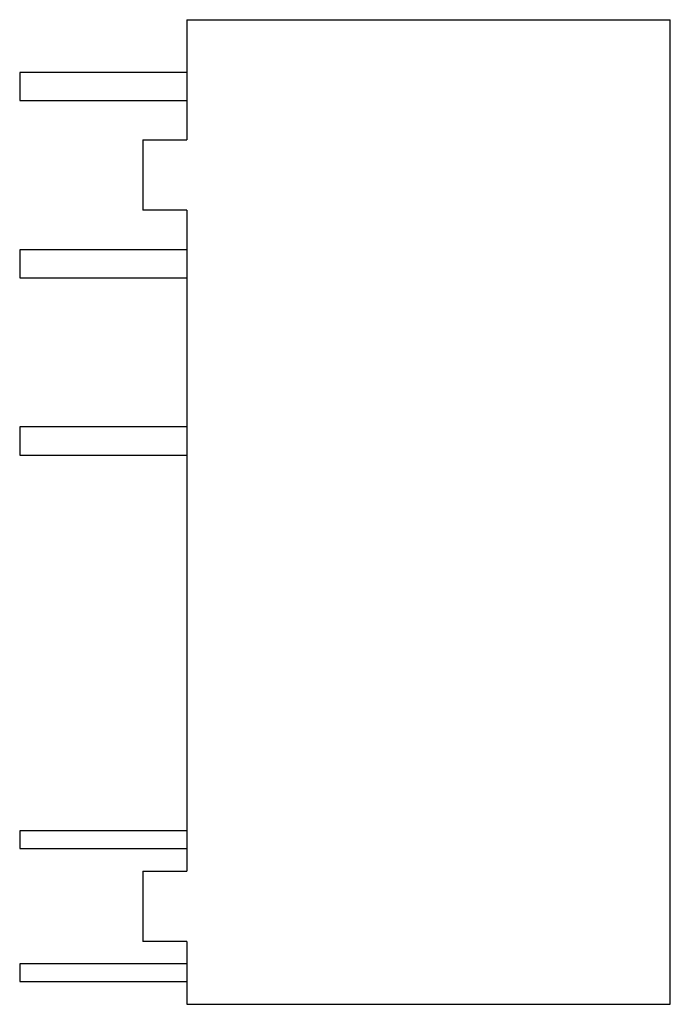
# Model space of a CAD drawing. Header units: millimetres. Extents: x -3.5 to 15, y 0 to 28.
import ezdxf

# ---------------------------------------------------------------- set-up
doc = ezdxf.new("R2010")
doc.units = ezdxf.units.MM

msp = doc.modelspace()

# ---------------------------------------------------------------- linework, layer by layer
at = {"color": 7, "linetype": 'Continuous', "lineweight": 25}
for p, q in [((1.25, 28), (1.25, 24.58)), ((1.25, 28), (15, 28)), ((15, 0), (15, 28)), ((1.25, 26.5), (-3.5, 26.5)), ((-3.5, 26.5), (-3.5, 25.7)), ((-3.5, 25.7), (1.25, 25.7)), ((0, 24.58), (1.25, 24.58)), ((0, 24.58), (0, 22.58)), ((1.25, 22.58), (0, 22.58)), ((1.25, 22.58), (1.25, 3.79)), ((1.25, 21.46), (-3.5, 21.46)), ((-3.5, 21.46), (-3.5, 20.66)), ((-3.5, 20.66), (1.25, 20.66)), ((1.25, 16.42), (-3.5, 16.42)), ((-3.5, 16.42), (-3.5, 15.62)), ((-3.5, 15.62), (1.25, 15.62)), ((1.25, 4.93), (-3.5, 4.93)), ((-3.5, 4.93), (-3.5, 4.43)), ((-3.5, 4.43), (1.25, 4.43)), ((0, 3.79), (0, 1.79)), ((0, 3.79), (1.25, 3.79)), ((1.25, 1.79), (0, 1.79)), ((1.25, 1.79), (1.25, 0)), ((1.25, 1.15), (-3.5, 1.15)), ((-3.5, 1.15), (-3.5, 0.65)), ((-3.5, 0.65), (1.25, 0.65)), ((1.25, 0), (15, 0))]:
    msp.add_line(p, q, dxfattribs=at)

doc.saveas('drawing.dxf')
